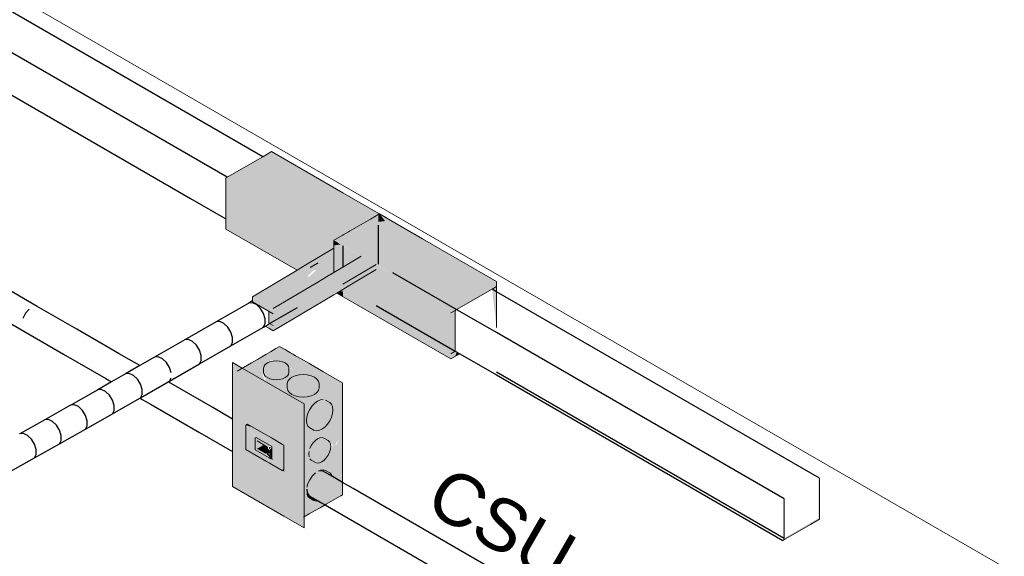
# Model space of a CAD drawing. Header units: millimetres. Extents: x 4476663 to 4477054, y -30323851 to -30323414.
# Tile 63 of 256: x 4476994.21 to 4476998.02, y -30323835.78 to -30323833.7. Entities that reach past the tile are written whole.
import ezdxf

# ---------------------------------------------------------------- set-up
doc = ezdxf.new("R2010")
doc.units = ezdxf.units.MM
doc.linetypes.add('NULL', pattern=[0])
for name, color, linetype, lineweight in [('CE-Caixa', 9, 'Continuous', 18), ('CE-Condutos (Baixa)', 6, 'Continuous', 25), ('CE-Condutos (Teto)', 1, 'Continuous', 25), ('CE-Conexões', 9, 'Continuous', 18), ('CE-Textos fios', 7, 'Continuous', 9), ('DI-Elementos em corte', 9, 'Continuous', 18), ('DI-Elementos externos em vista', 9, 'Continuous', 5)]:
    doc.layers.add(name, color=color, linetype=linetype, lineweight=lineweight)
doc.styles.add('ARIAL', font='arial.ttf')

msp = doc.modelspace()

# ---------------------------------------------------------------- hatches: boundary and pattern name
at = {"layer": 'CE-Caixa', "linetype": 'Continuous'}
for points in [[(4476995.0542, -30323835.0606), (4476995.2847, -30323835.0861), (4476995.271, -30323835.067), (4476995.1444, -30323835.0616), (4476995.1452, -30323835.0605), (4476995.271, -30323835.067), (4476995.2807, -30323835.0806), (4476995.3148, -30323835.0853), (4476995.3212, -30323835.0901), (4476995.4613, -30323835.1056), (4476995.2614, -30323835.0371), (4476995.3339, -30323835.0707), (4476995.2611, -30323835.0385), (4476995.2375, -30323835.0271), (4476995.2548, -30323835.0443), (4476995.1757, -30323835.0273), (4476995.2733, -30323835.0541), (4476995.1604, -30323835.0393), (4476995.1712, -30323835.0293), (4476995.235, -30323835.0269), (4476995.1813, -30323835.0248), (4476995.1843, -30323835.0194), (4476995.2303, -30323835.0248), (4476995.3339, -30323835.0707), (4476995.2614, -30323835.0371), (4476995.4613, -30323835.1056), (4476995.2188, -30323834.9656)], [(4476995.0386, -30323835.2472), (4476995.0386, -30323835.0546), (4476995.3139, -30323835.1874), (4476995.0368, -30323835.0274)], [(4476995.0368, -30323835.5074), (4476995.3139, -30323835.6674), (4476995.3139, -30323835.1874), (4476995.0386, -30323835.0546), (4476995.2915, -30323835.2006), (4476995.2915, -30323835.6526), (4476995.2376, -30323835.4503), (4476995.0882, -30323835.364), (4476995.0882, -30323835.2757), (4476995.0951, -30323835.2664), (4476995.2351, -30323835.3472), (4476995.2351, -30323835.4408), (4476995.2915, -30323835.6526), (4476995.2915, -30323835.2006), (4476995.0386, -30323835.0546), (4476995.0386, -30323835.2338), (4476995.0368, -30323835.0274)], [(4476995.1931, -30323835.022), (4476995.1813, -30323835.0248), (4476995.1634, -30323835.0352), (4476995.1568, -30323835.0493), (4476995.1585, -30323835.0734), (4476995.1712, -30323835.0861), (4476995.1931, -30323835.0934), (4476995.2185, -30323835.0934), (4476995.2404, -30323835.0861), (4476995.2531, -30323835.0734), (4476995.2531, -30323835.042), (4476995.2404, -30323835.0293), (4476995.2185, -30323835.022)], [(4476995.2548, -30323835.049), (4476995.1757, -30323835.0273), (4476995.1609, -30323835.0386), (4476995.2548, -30323835.0496)], [(4476995.0566, -30323835.0609), (4476995.1537, -30323835.0984), (4476995.1606, -30323835.0979), (4476995.1515, -30323835.0714)], [(4476995.2548, -30323835.0662), (4476995.1452, -30323835.0605), (4476995.1444, -30323835.0616)], [(4476995.1582, -30323835.0721), (4476995.1687, -30323835.1179), (4476995.1931, -30323835.1218), (4476995.2163, -30323835.1542), (4476995.2967, -30323835.2006), (4476995.3542, -30323835.1675), (4476995.3427, -30323835.1291), (4476995.291, -30323835.1394), (4476995.2514, -30323835.1218), (4476995.2878, -30323835.116), (4476995.2562, -30323835.0983), (4476995.2614, -30323835.0987), (4476995.2878, -30323835.116), (4476995.3427, -30323835.1291), (4476995.3542, -30323835.1675), (4476995.4613, -30323835.1056)], [(4476995.3403, -30323835.0787), (4476995.3097, -30323835.074), (4476995.2791, -30323835.0787), (4476995.2567, -30323835.0916), (4476995.2485, -30323835.1093), (4476995.2506, -30323835.1353), (4476995.2664, -30323835.1511), (4476995.2939, -30323835.1603), (4476995.3256, -30323835.1603), (4476995.353, -30323835.1511), (4476995.3689, -30323835.1353), (4476995.371, -30323835.1093), (4476995.3627, -30323835.0916)], [(4476995.4613, -30323835.1056), (4476995.3398, -30323835.1757), (4476995.3642, -30323835.2296), (4476995.3985, -30323835.2052), (4476995.4035, -30323835.2464), (4476995.3732, -30323835.2493), (4476995.3398, -30323835.1757), (4476995.2967, -30323835.2006), (4476995.3942, -30323835.4015), (4476995.4038, -30323835.3278), (4476995.4296, -30323835.351), (4476995.45, -30323835.3218), (4476995.437, -30323835.3471), (4476995.4288, -30323835.3423), (4476995.3942, -30323835.4015), (4476995.4613, -30323835.5396)], [(4476995.393, -30323835.2776), (4476995.4124, -30323835.2534), (4476995.4236, -30323835.2245), (4476995.4236, -30323835.1986), (4476995.4124, -30323835.1827), (4476995.3875, -30323835.1707), (4476995.3658, -30323835.1765), (4476995.3442, -30323835.1957), (4476995.3283, -30323835.2232), (4476995.3225, -30323835.2515), (4476995.3283, -30323835.2732), (4476995.3511, -30323835.2888), (4476995.3706, -30323835.2905)], [(4476995.3438, -30323835.3242), (4476995.3829, -30323835.4269), (4476995.3017, -30323835.3526), (4476995.3077, -30323835.4015), (4476995.3512, -30323835.4315), (4476995.3602, -30323835.4454), (4476995.3658, -30323835.4485), (4476995.3512, -30323835.4315), (4476995.3077, -30323835.4015), (4476995.3136, -30323835.4501), (4476995.2967, -30323835.4517), (4476995.3133, -30323835.4868), (4476995.3134, -30323835.5002), (4476995.2967, -30323835.5178), (4476995.2967, -30323835.6346), (4476995.3137, -30323835.6059), (4476995.3116, -30323835.626), (4476995.4322, -30323835.5564), (4476995.3267, -30323835.4849), (4476995.3601, -30323835.5635), (4476995.3265, -30323835.4864), (4476995.3267, -30323835.4849), (4476995.4322, -30323835.5564), (4476995.4613, -30323835.5396), (4476995.2967, -30323835.2006), (4476995.3017, -30323835.352), (4476995.3831, -30323835.4276), (4476995.3438, -30323835.3242), (4476995.3886, -30323835.4208), (4476995.3966, -30323835.4401)], [(4476995.0882, -30323835.2704), (4476995.1137, -30323835.2772), (4476995.0951, -30323835.2664)], [(4476995.0882, -30323835.2704), (4476995.097, -30323835.2808), (4476995.1885, -30323835.3521), (4476995.1885, -30323835.3981), (4476995.2258, -30323835.354), (4476995.2281, -30323835.4448), (4476995.2351, -30323835.4408), (4476995.2351, -30323835.3472), (4476995.1137, -30323835.2772)], [(4476995.1244, -30323835.3555), (4476995.1244, -30323835.3151), (4476995.097, -30323835.2808), (4476995.0882, -30323835.2757)], [(4476995.1244, -30323835.3632), (4476995.1244, -30323835.3555), (4476995.0882, -30323835.2757), (4476995.0882, -30323835.364)], [(4476995.097, -30323835.2808), (4476995.1279, -30323835.3171), (4476995.1885, -30323835.3521)], [(4476995.1449, -30323835.327), (4476995.1313, -30323835.3311), (4476995.1724, -30323835.3548), (4476995.1852, -30323835.3502), (4476995.1316, -30323835.3193), (4476995.1244, -30323835.3191), (4476995.1313, -30323835.3461)], [(4476995.1313, -30323835.3611), (4476995.1573, -30323835.3461), (4476995.1389, -30323835.3355), (4476995.1313, -30323835.3461), (4476995.1244, -30323835.3191), (4476995.1244, -30323835.3651), (4476995.185, -30323835.4001), (4476995.1724, -30323835.3848)], [(4476995.3907, -30323835.4052), (4476995.4063, -30323835.3859), (4476995.4152, -30323835.3628), (4476995.4152, -30323835.3421), (4476995.4063, -30323835.3293), (4476995.3832, -30323835.3179), (4476995.3658, -30323835.3225), (4476995.3485, -30323835.3379), (4476995.3358, -30323835.3598), (4476995.3518, -30323835.369), (4476995.3324, -30323835.3715), (4476995.3324, -30323835.3922), (4476995.3573, -30323835.4142), (4476995.3728, -30323835.4155)], [(4476995.1212, -30323835.3633), (4476995.0882, -30323835.364), (4476995.1716, -30323835.3924)], [(4476995.1781, -30323835.4004), (4476995.1716, -30323835.3924), (4476995.0882, -30323835.364), (4476995.2281, -30323835.4448), (4476995.1951, -30323835.406)], [(4476995.1313, -30323835.3611), (4476995.1657, -30323835.3809), (4476995.1781, -30323835.3738), (4476995.1724, -30323835.3576), (4476995.1573, -30323835.3461)], [(4476995.1781, -30323835.3652), (4476995.185, -30323835.3541), (4476995.1781, -30323835.3545)], [(4476995.185, -30323835.4001), (4476995.1885, -30323835.3981), (4476995.1885, -30323835.355), (4476995.1781, -30323835.3691)], [(4476995.2258, -30323835.354), (4476995.1885, -30323835.3981), (4476995.2281, -30323835.4448)], [(4476995.1724, -30323835.3848), (4476995.185, -30323835.4001), (4476995.1781, -30323835.3771)], [(4476995.1781, -30323835.3961), (4476995.1951, -30323835.406), (4476995.1885, -30323835.3981)], [(4476995.2351, -30323835.4408), (4476995.2263, -30323835.4438), (4476995.2376, -30323835.4503)], [(4476995.3601, -30323835.5635), (4476995.4124, -30323835.5254), (4476995.4236, -30323835.4706), (4476995.4124, -30323835.4547), (4476995.3875, -30323835.4427), (4476995.3818, -30323835.4577), (4476995.3685, -30323835.4482), (4476995.3577, -30323835.4545), (4476995.3352, -30323835.4808), (4476995.324, -30323835.5097), (4476995.3239, -30323835.5232), (4476995.3303, -30323835.5392), (4476995.3399, -30323835.5448)], [(4476995.3511, -30323835.5608), (4476995.3601, -30323835.5635), (4476995.3458, -30323835.5502), (4476995.324, -30323835.5356), (4476995.3283, -30323835.5452)]]:
    msp.add_hatch(color=163, dxfattribs=at).paths.add_polyline_path(points)
at = {"layer": 'CE-Conexões', "linetype": 'Continuous'}
for points in [[(4476995.1879, -30323834.2118), (4476995.0164, -30323834.3108), (4476995.4286, -30323834.5543), (4476995.4577, -30323834.5686), (4476995.4553, -30323834.5701), (4476995.5918, -30323834.6487), (4476995.4537, -30323834.571), (4476995.446, -30323834.5756), (4476995.4286, -30323834.5748), (4476995.4633, -30323834.5948), (4476995.4633, -30323834.5748), (4476995.0112, -30323834.3138), (4476995.0112, -30323834.4918), (4476995.3039, -30323834.6601), (4476995.363, -30323834.6249), (4476995.4286, -30323834.6793), (4476995.4633, -30323834.6587), (4476995.4633, -30323834.5948), (4476995.4286, -30323834.5748), (4476995.4286, -30323834.6793), (4476995.4633, -30323834.6587), (4476995.4666, -30323834.7227), (4476995.4836, -30323834.7326), (4476995.4393, -30323834.7589), (4476995.8807, -30323835.0138), (4476995.898, -30323835.0018), (4476995.9084, -30323834.9778), (4476995.898, -30323834.9838), (4476995.898, -30323834.8258), (4476996.04, -30323834.7438), (4476996.0574, -30323834.8918), (4476996.0574, -30323834.7138), (4476995.8807, -30323834.8158), (4476995.6731, -30323834.6959), (4476995.6075, -30323834.6589), (4476995.5918, -30323834.649), (4476995.8807, -30323834.8158), (4476996.0574, -30323834.7138), (4476995.6053, -30323834.4528), (4476995.6264, -30323834.4806), (4476995.6001, -30323834.4898), (4476995.4977, -30323834.5289), (4476995.4977, -30323834.5448), (4476995.4647, -30323834.5645), (4476995.4683, -30323834.5717), (4476995.6053, -30323834.4928), (4476995.2419, -30323834.283), (4476995.4422, -30323834.547), (4476995.4603, -30323834.5671), (4476995.4976, -30323834.5449), (4476995.4969, -30323834.5292), (4476995.6001, -30323834.4898), (4476995.6001, -30323834.4558), (4476995.4286, -30323834.5548), (4476995.4542, -30323834.5707), (4476995.5349, -30323834.6161), (4476995.4633, -30323834.5748), (4476995.2419, -30323834.283), (4476995.5706, -30323834.4728), (4476995.5733, -30323834.4713), (4476995.6053, -30323834.4928), (4476995.6399, -30323834.4728)], [(4476995.429, -30323834.5546), (4476995.0164, -30323834.3108), (4476995.0112, -30323834.3138), (4476995.4286, -30323834.5548)], [(4476995.601, -30323834.4835), (4476995.6264, -30323834.4806), (4476995.6053, -30323834.4528), (4476995.6001, -30323834.4558)], [(4476995.3039, -30323834.6601), (4476995.0112, -30323834.4918), (4476995.0112, -30323834.5118), (4476995.2862, -30323834.6706)], [(4476995.4542, -30323834.5707), (4476995.4286, -30323834.5548), (4476995.4286, -30323834.5569)], [(4476995.4537, -30323834.571), (4476995.4286, -30323834.5569), (4476995.4286, -30323834.5748)], [(4476995.4286, -30323834.5859), (4476995.1133, -30323834.7733), (4476995.1941, -30323834.8187), (4476995.3659, -30323834.7166), (4476995.3263, -30323834.6937), (4476995.3526, -30323834.6689), (4476995.3586, -30323834.6724), (4476995.3314, -30323834.6966), (4476995.3659, -30323834.7166), (4476995.5346, -30323834.6163), (4476995.4779, -30323834.5845), (4476995.4633, -30323834.6054), (4476995.4633, -30323834.5794), (4476995.4286, -30323834.6102), (4476995.4286, -30323834.6031), (4476995.4169, -30323834.6016)], [(4476995.5519, -30323834.626), (4476995.5918, -30323834.6483), (4476995.4633, -30323834.5748)], [(4476995.5519, -30323834.626), (4476995.4633, -30323834.5763), (4476995.5912, -30323834.6487)], [(4476995.5918, -30323834.6683), (4476995.5687, -30323834.6659), (4476995.5382, -30323834.6835), (4476995.473, -30323834.7264), (4476995.528, -30323834.6894), (4476995.5918, -30323834.6483), (4476995.4633, -30323834.7098), (4476995.5588, -30323834.6299), (4476995.5346, -30323834.6163), (4476995.1941, -30323834.8187), (4476995.1133, -30323834.7734), (4476995.1133, -30323834.7934), (4476995.1765, -30323834.8288), (4476995.1765, -30323834.8748), (4476995.1941, -30323834.8847), (4476995.4222, -30323834.7491), (4476995.1941, -30323834.9047)], [(4476995.563, -30323834.6264), (4476995.4633, -30323834.7098), (4476995.5918, -30323834.6483)], [(4476995.469, -30323834.7101), (4476995.4633, -30323834.7247), (4476995.5918, -30323834.6483)], [(4476995.5381, -30323834.6836), (4476995.528, -30323834.6894), (4476995.4633, -30323834.7328)], [(4476995.4222, -30323834.7491), (4476995.1941, -30323834.8847), (4476995.1765, -30323834.8792), (4476995.1629, -30323834.8867), (4476995.1941, -30323834.9047)], [(4476995.4393, -30323834.7589), (4476995.4633, -30323834.7728), (4476995.4633, -30323834.7528), (4476995.4514, -30323834.7517)], [(4476995.898, -30323835.0018), (4476995.9122, -30323834.992), (4476995.9042, -30323834.9874)], [(4476995.8807, -30323835.0138), (4476995.9153, -30323834.9938), (4476995.9122, -30323834.992)]]:
    msp.add_hatch(color=163, dxfattribs=at).paths.add_polyline_path(points)
at = {"layer": 'DI-Elementos em corte', "linetype": 'Continuous'}
for points in [[(4476997.3019, -30323835.6303), (4476997.2026, -30323835.6877), (4476997.1651, -30323835.7153), (4476997.3071, -30323835.6333), (4476997.3071, -30323835.4753), (4476997.3019, -30323835.4783)], [(4476997.1651, -30323835.7153), (4476997.2026, -30323835.6877), (4476997.1703, -30323835.7063), (4476997.1703, -30323835.5543), (4476997.1651, -30323835.5573)]]:
    msp.add_hatch(color=31, dxfattribs=at).paths.add_polyline_path(points)

# ---------------------------------------------------------------- linework, layer by layer
at = {"layer": 'CE-Caixa'}
for p, q in [((4476995.1832, -30323834.9862), (4476995.1657, -30323834.9962)), ((4476995.2044, -30323834.9739), (4476995.1832, -30323834.9862)), ((4476995.2091, -30323834.9712), (4476995.2044, -30323834.9739)), ((4476995.2188, -30323834.9656), (4476995.2091, -30323834.9712)), ((4476995.2398, -30323834.9777), (4476995.2188, -30323834.9656)), ((4476995.2548, -30323834.9864), (4476995.2398, -30323834.9777)), ((4476995.2605, -30323834.9897), (4476995.2548, -30323834.9864)), ((4476995.2708, -30323834.9957), (4476995.2605, -30323834.9897)), ((4476995.0743, -30323835.049), (4476995.0368, -30323835.0274)), ((4476995.0368, -30323835.0274), (4476995.0368, -30323835.2461)), ((4476995.1102, -30323835.0283), (4476995.0703, -30323835.0514)), ((4476995.1325, -30323835.0154), (4476995.1102, -30323835.0283)), ((4476995.1496, -30323835.0056), (4476995.1325, -30323835.0154)), ((4476995.1657, -30323834.9962), (4476995.1496, -30323835.0056)), ((4476995.1712, -30323835.0293), (4476995.1634, -30323835.0352)), ((4476995.1813, -30323835.0248), (4476995.1712, -30323835.0293)), ((4476995.1931, -30323835.022), (4476995.1813, -30323835.0248)), ((4476995.2058, -30323835.021), (4476995.1931, -30323835.022)), ((4476995.2185, -30323835.022), (4476995.2058, -30323835.021)), ((4476995.2303, -30323835.0248), (4476995.2185, -30323835.022)), ((4476995.2404, -30323835.0293), (4476995.2303, -30323835.0248)), ((4476995.2482, -30323835.0352), (4476995.2404, -30323835.0293)), ((4476995.2803, -30323835.0012), (4476995.2708, -30323834.9957)), ((4476995.3021, -30323835.0137), (4476995.2803, -30323835.0012)), ((4476995.3314, -30323835.0306), (4476995.3021, -30323835.0137)), ((4476995.0703, -30323835.0514), (4476995.0542, -30323835.0606)), ((4476995.3139, -30323835.1874), (4476995.0743, -30323835.049)), ((4476995.1585, -30323835.042), (4476995.1568, -30323835.0493)), ((4476995.1568, -30323835.0493), (4476995.1568, -30323835.0661)), ((4476995.1568, -30323835.0661), (4476995.1585, -30323835.0734)), ((4476995.1634, -30323835.0352), (4476995.1585, -30323835.042)), ((4476995.2531, -30323835.042), (4476995.2482, -30323835.0352)), ((4476995.2548, -30323835.0493), (4476995.2531, -30323835.042)), ((4476995.2531, -30323835.0734), (4476995.2548, -30323835.0661)), ((4476995.2548, -30323835.0661), (4476995.2548, -30323835.0493)), ((4476995.3855, -30323835.0619), (4476995.3314, -30323835.0306)), ((4476995.4613, -30323835.1056), (4476995.3855, -30323835.0619)), ((4476995.1585, -30323835.0734), (4476995.1634, -30323835.0803)), ((4476995.1634, -30323835.0803), (4476995.1712, -30323835.0861)), ((4476995.1712, -30323835.0861), (4476995.1813, -30323835.0906)), ((4476995.1813, -30323835.0906), (4476995.1931, -30323835.0934)), ((4476995.1931, -30323835.0934), (4476995.2058, -30323835.0944)), ((4476995.2058, -30323835.0944), (4476995.2185, -30323835.0934)), ((4476995.2185, -30323835.0934), (4476995.2303, -30323835.0906)), ((4476995.2303, -30323835.0906), (4476995.2404, -30323835.0861)), ((4476995.2404, -30323835.0861), (4476995.2482, -30323835.0803)), ((4476995.2482, -30323835.0803), (4476995.2531, -30323835.0734)), ((4476995.2506, -30323835.1002), (4476995.2485, -30323835.1093)), ((4476995.2567, -30323835.0916), (4476995.2506, -30323835.1002)), ((4476995.2664, -30323835.0843), (4476995.2567, -30323835.0916)), ((4476995.2791, -30323835.0787), (4476995.2664, -30323835.0843)), ((4476995.2939, -30323835.0752), (4476995.2791, -30323835.0787)), ((4476995.3097, -30323835.074), (4476995.2939, -30323835.0752)), ((4476995.3256, -30323835.0752), (4476995.3097, -30323835.074)), ((4476995.3403, -30323835.0787), (4476995.3256, -30323835.0752)), ((4476995.353, -30323835.0843), (4476995.3403, -30323835.0787)), ((4476995.3627, -30323835.0916), (4476995.353, -30323835.0843)), ((4476995.3689, -30323835.1002), (4476995.3627, -30323835.0916)), ((4476995.371, -30323835.1093), (4476995.3689, -30323835.1002)), ((4476995.4613, -30323835.2081), (4476995.4613, -30323835.1056)), ((4476995.2485, -30323835.1093), (4476995.2485, -30323835.1261)), ((4476995.2485, -30323835.1261), (4476995.2506, -30323835.1353)), ((4476995.2506, -30323835.1353), (4476995.2567, -30323835.1438)), ((4476995.2567, -30323835.1438), (4476995.2664, -30323835.1511)), ((4476995.353, -30323835.1511), (4476995.3627, -30323835.1438)), ((4476995.3627, -30323835.1438), (4476995.3689, -30323835.1353)), ((4476995.3689, -30323835.1353), (4476995.371, -30323835.1261)), ((4476995.371, -30323835.1261), (4476995.371, -30323835.1093)), ((4476995.2664, -30323835.1511), (4476995.2791, -30323835.1567)), ((4476995.2791, -30323835.1567), (4476995.2939, -30323835.1603)), ((4476995.2939, -30323835.1603), (4476995.3097, -30323835.1615)), ((4476995.3097, -30323835.1615), (4476995.3256, -30323835.1603)), ((4476995.3256, -30323835.1603), (4476995.3403, -30323835.1567)), ((4476995.3403, -30323835.1567), (4476995.353, -30323835.1511)), ((4476995.3658, -30323835.1765), (4476995.3546, -30323835.1847)), ((4476995.377, -30323835.1718), (4476995.3658, -30323835.1765)), ((4476995.3875, -30323835.1707), (4476995.377, -30323835.1718)), ((4476995.4124, -30323835.1827), (4476995.3965, -30323835.1735)), ((4476995.3139, -30323835.6247), (4476995.3139, -30323835.1874)), ((4476995.3352, -30323835.2088), (4476995.3283, -30323835.2232)), ((4476995.3442, -30323835.1957), (4476995.3352, -30323835.2088)), ((4476995.3546, -30323835.1847), (4476995.3442, -30323835.1957)), ((4476995.4193, -30323835.1891), (4476995.4124, -30323835.1827)), ((4476995.4236, -30323835.1986), (4476995.4193, -30323835.1891)), ((4476995.4251, -30323835.2107), (4476995.4236, -30323835.1986)), ((4476995.4236, -30323835.2245), (4476995.4251, -30323835.2107)), ((4476995.4613, -30323835.2712), (4476995.4613, -30323835.2081)), ((4476995.0368, -30323835.2461), (4476995.0368, -30323835.3719)), ((4476995.324, -30323835.2377), (4476995.3225, -30323835.2515)), ((4476995.3225, -30323835.2515), (4476995.324, -30323835.2636)), ((4476995.3283, -30323835.2232), (4476995.324, -30323835.2377)), ((4476995.4034, -30323835.2665), (4476995.4124, -30323835.2534)), ((4476995.4124, -30323835.2534), (4476995.4193, -30323835.2391)), ((4476995.4193, -30323835.2391), (4476995.4236, -30323835.2245)), ((4476995.0951, -30323835.2664), (4476995.0882, -30323835.2704)), ((4476995.0882, -30323835.2704), (4476995.0882, -30323835.2757)), ((4476995.0882, -30323835.2757), (4476995.0882, -30323835.2942)), ((4476995.0882, -30323835.2942), (4476995.0882, -30323835.364)), ((4476995.0951, -30323835.2664), (4476995.1554, -30323835.3012)), ((4476995.324, -30323835.2636), (4476995.3283, -30323835.2732)), ((4476995.3283, -30323835.2732), (4476995.3352, -30323835.2796)), ((4476995.3352, -30323835.2796), (4476995.3511, -30323835.2888)), ((4476995.3511, -30323835.2888), (4476995.3601, -30323835.2915)), ((4476995.3601, -30323835.2915), (4476995.3706, -30323835.2905)), ((4476995.3706, -30323835.2905), (4476995.3818, -30323835.2857)), ((4476995.3818, -30323835.2857), (4476995.393, -30323835.2776)), ((4476995.393, -30323835.2776), (4476995.4034, -30323835.2665)), ((4476995.4613, -30323835.3053), (4476995.4613, -30323835.2712)), ((4476995.1279, -30323835.3171), (4476995.1244, -30323835.3191)), ((4476995.1244, -30323835.3191), (4476995.1244, -30323835.3271)), ((4476995.1244, -30323835.3271), (4476995.1244, -30323835.3651)), ((4476995.1279, -30323835.3171), (4476995.1885, -30323835.3521)), ((4476995.1313, -30323835.3311), (4476995.1724, -30323835.3548)), ((4476995.1554, -30323835.3012), (4476995.1867, -30323835.3193)), ((4476995.1867, -30323835.3193), (4476995.2297, -30323835.3441)), ((4476995.3569, -30323835.3291), (4476995.3485, -30323835.3379)), ((4476995.3658, -30323835.3225), (4476995.3569, -30323835.3291)), ((4476995.3748, -30323835.3187), (4476995.3658, -30323835.3225)), ((4476995.3832, -30323835.3179), (4476995.3748, -30323835.3187)), ((4476995.3903, -30323835.3201), (4476995.3832, -30323835.3179)), ((4476995.4063, -30323835.3293), (4476995.3903, -30323835.3201)), ((4476995.4118, -30323835.3344), (4476995.4063, -30323835.3293)), ((4476995.4152, -30323835.3421), (4476995.4118, -30323835.3344)), ((4476995.4613, -30323835.3101), (4476995.4613, -30323835.3053)), ((4476995.4613, -30323835.3307), (4476995.4613, -30323835.3101)), ((4476995.4613, -30323835.342), (4476995.4613, -30323835.3307)), ((4476995.0368, -30323835.3719), (4476995.0368, -30323835.5074)), ((4476995.0882, -30323835.364), (4476995.1679, -30323835.41)), ((4476995.1244, -30323835.3651), (4476995.1781, -30323835.3961)), ((4476995.1724, -30323835.3548), (4476995.1724, -30323835.3626)), ((4476995.1724, -30323835.3626), (4476995.1753, -30323835.3643)), ((4476995.1753, -30323835.3643), (4476995.1753, -30323835.3675)), ((4476995.1753, -30323835.3675), (4476995.1781, -30323835.3691)), ((4476995.1781, -30323835.3691), (4476995.1781, -30323835.3731)), ((4476995.1885, -30323835.3521), (4476995.1885, -30323835.3678)), ((4476995.1885, -30323835.3678), (4476995.1885, -30323835.3679)), ((4476995.1885, -30323835.3679), (4476995.1885, -30323835.3711)), ((4476995.1885, -30323835.3711), (4476995.1885, -30323835.3755)), ((4476995.2297, -30323835.3441), (4476995.2325, -30323835.3457)), ((4476995.2325, -30323835.3457), (4476995.2351, -30323835.3472)), ((4476995.2351, -30323835.3472), (4476995.2351, -30323835.3712)), ((4476995.2351, -30323835.3712), (4476995.2351, -30323835.4408)), ((4476995.3324, -30323835.3715), (4476995.3312, -30323835.3825)), ((4476995.3413, -30323835.3484), (4476995.3358, -30323835.3598)), ((4476995.3485, -30323835.3379), (4476995.3413, -30323835.3484)), ((4476995.4118, -30323835.3744), (4476995.4152, -30323835.3628)), ((4476995.4164, -30323835.3517), (4476995.4152, -30323835.3421)), ((4476995.4152, -30323835.3628), (4476995.4164, -30323835.3517)), ((4476995.4613, -30323835.3611), (4476995.4613, -30323835.342)), ((4476995.4613, -30323835.3804), (4476995.4613, -30323835.3611)), ((4476995.1679, -30323835.41), (4476995.1781, -30323835.4159)), ((4476995.1753, -30323835.3754), (4476995.1724, -30323835.3771)), ((4476995.1724, -30323835.3771), (4476995.1724, -30323835.3848)), ((4476995.1781, -30323835.3738), (4476995.1753, -30323835.3754)), ((4476995.1781, -30323835.3739), (4476995.1753, -30323835.3755)), ((4476995.1753, -30323835.3755), (4476995.1753, -30323835.3787)), ((4476995.1781, -30323835.3731), (4476995.1781, -30323835.3738)), ((4476995.1781, -30323835.3738), (4476995.1781, -30323835.3771)), ((4476995.1781, -30323835.3961), (4476995.185, -30323835.4001)), ((4476995.185, -30323835.4001), (4476995.1885, -30323835.3981)), ((4476995.1885, -30323835.3755), (4476995.1885, -30323835.3981)), ((4476995.3312, -30323835.3825), (4476995.3324, -30323835.3922)), ((4476995.3358, -30323835.3998), (4476995.3413, -30323835.405)), ((4476995.3413, -30323835.405), (4476995.3573, -30323835.4142)), ((4476995.3818, -30323835.4117), (4476995.3907, -30323835.4052)), ((4476995.3907, -30323835.4052), (4476995.3991, -30323835.3964)), ((4476995.3991, -30323835.3964), (4476995.4063, -30323835.3859)), ((4476995.4063, -30323835.3859), (4476995.4118, -30323835.3744)), ((4476995.4613, -30323835.4436), (4476995.4613, -30323835.3804)), ((4476995.1781, -30323835.4159), (4476995.1885, -30323835.4219)), ((4476995.1885, -30323835.4219), (4476995.2281, -30323835.4448)), ((4476995.2281, -30323835.4448), (4476995.2351, -30323835.4408)), ((4476995.3573, -30323835.4142), (4476995.3645, -30323835.4164)), ((4476995.3645, -30323835.4164), (4476995.3728, -30323835.4155)), ((4476995.3728, -30323835.4155), (4476995.3818, -30323835.4117)), ((4476995.3875, -30323835.4427), (4476995.377, -30323835.4438)), ((4476995.3965, -30323835.4455), (4476995.3875, -30323835.4427)), ((4476995.4124, -30323835.4547), (4476995.3965, -30323835.4455)), ((4476995.4613, -30323835.5396), (4476995.4613, -30323835.4436)), ((4476995.3352, -30323835.4808), (4476995.3283, -30323835.4952)), ((4476995.3442, -30323835.4677), (4476995.3352, -30323835.4808)), ((4476995.3546, -30323835.4567), (4476995.3442, -30323835.4677)), ((4476995.3577, -30323835.4545), (4476995.3546, -30323835.4567)), ((4476995.4193, -30323835.4611), (4476995.4124, -30323835.4547)), ((4476995.4228, -30323835.4688), (4476995.4193, -30323835.4611)), ((4476995.0368, -30323835.5074), (4476995.2351, -30323835.6219)), ((4476995.3283, -30323835.4952), (4476995.324, -30323835.5097)), ((4476995.324, -30323835.5356), (4476995.3283, -30323835.5452)), ((4476995.3283, -30323835.5452), (4476995.3352, -30323835.5516)), ((4476995.3352, -30323835.5516), (4476995.3511, -30323835.5608)), ((4476995.3511, -30323835.5608), (4476995.3601, -30323835.5635)), ((4476995.3601, -30323835.5635), (4476995.3676, -30323835.5628)), ((4476995.3991, -30323835.5755), (4476995.4322, -30323835.5564)), ((4476995.4322, -30323835.5564), (4476995.456, -30323835.5426)), ((4476995.456, -30323835.5426), (4476995.4613, -30323835.5396)), ((4476995.3538, -30323835.6017), (4476995.3757, -30323835.589)), ((4476995.3757, -30323835.589), (4476995.3879, -30323835.582)), ((4476995.3879, -30323835.582), (4476995.3991, -30323835.5755)), ((4476995.2351, -30323835.6219), (4476995.3139, -30323835.6674)), ((4476995.3116, -30323835.626), (4476995.3335, -30323835.6134)), ((4476995.3139, -30323835.6674), (4476995.3139, -30323835.6247)), ((4476995.3335, -30323835.6134), (4476995.3538, -30323835.6017))]:
    msp.add_line(p, q, dxfattribs=at)
at = {"layer": 'CE-Condutos (Baixa)'}
for p, q in [((4476994.2815, -30323834.8108), (4476994.1372, -30323834.7277)), ((4476994.0857, -30323834.8237), (4476994.2299, -30323834.9069)), ((4476994.2359, -30323834.8372), (4476994.2251, -30323834.8573)), ((4476994.2506, -30323834.8211), (4476994.2359, -30323834.8372)), ((4476994.435, -30323834.8992), (4476994.2815, -30323834.8108)), ((4476994.2299, -30323834.9069), (4476994.3834, -30323834.9953)), ((4476994.5986, -30323834.9935), (4476994.435, -30323834.8992)), ((4476994.3834, -30323834.9953), (4476994.547, -30323835.0896)), ((4476994.6373, -30323835.0159), (4476994.5986, -30323834.9935)), ((4476994.6785, -30323835.0396), (4476994.6373, -30323835.0159)), ((4476994.547, -30323835.0896), (4476994.569, -30323835.1023)), ((4476994.7904, -30323835.1041), (4476994.7878, -30323835.1026)), ((4476994.9598, -30323835.2017), (4476994.7904, -30323835.1041)), ((4476994.6783, -30323835.1653), (4476994.6794, -30323835.1659)), ((4476994.6794, -30323835.1659), (4476994.6867, -30323835.1702)), ((4476994.6867, -30323835.1702), (4476994.7013, -30323835.1785)), ((4476994.7013, -30323835.1785), (4476994.7217, -30323835.1903)), ((4476994.7217, -30323835.1903), (4476994.9083, -30323835.2978)), ((4476995.0368, -30323835.2461), (4476994.9598, -30323835.2017)), ((4476994.9083, -30323835.2978), (4476995.0368, -30323835.3719)), ((4476995.3844, -30323835.4466), (4476995.3696, -30323835.4476)), ((4476995.4228, -30323835.4688), (4476995.3844, -30323835.4466)), ((4476995.4357, -30323835.4763), (4476995.4228, -30323835.4688)), ((4476995.4613, -30323835.491), (4476995.4357, -30323835.4763)), ((4476995.3233, -30323835.5168), (4476995.3247, -30323835.5312)), ((4476995.5033, -30323835.5153), (4476995.4613, -30323835.491)), ((4476997.2553, -30323836.5268), (4476995.5033, -30323835.5153)), ((4476995.3247, -30323835.5312), (4476995.3327, -30323835.5427)), ((4476995.3327, -30323835.5427), (4476995.3676, -30323835.5628)), ((4476995.3676, -30323835.5628), (4476995.3787, -30323835.5692)), ((4476995.3787, -30323835.5692), (4476995.3943, -30323835.5783)), ((4476995.3943, -30323835.5783), (4476997.2553, -30323836.6527))]:
    msp.add_line(p, q, dxfattribs=at)
at = {"layer": 'CE-Condutos (Teto)', "color": 251}
for p, q in [((4476995.0164, -30323834.3108), (4476991.4134, -30323832.2306)), ((4476995.1532, -30323834.2318), (4476991.9712, -30323832.3946)), ((4476993.821, -30323833.7846), (4476994.8744, -30323834.3928)), ((4476994.8744, -30323834.3928), (4476995.0112, -30323834.4718)), ((4476995.6001, -30323834.4958), (4476995.6001, -30323834.6478)), ((4476995.4633, -30323834.5763), (4476995.4633, -30323834.6587)), ((4476995.3664, -30323834.6434), (4476995.3374, -30323834.6602)), ((4476995.9065, -30323834.8247), (4476995.6571, -30323834.6807)), ((4476996.0574, -30323834.7538), (4476996.04, -30323834.7438)), ((4476997.3071, -30323835.4753), (4476996.0574, -30323834.7538)), ((4476995.099, -30323834.7977), (4476994.973, -30323834.8704)), ((4476995.1099, -30323834.7915), (4476995.099, -30323834.7977)), ((4476995.113, -30323834.7965), (4476995.099, -30323834.7977)), ((4476995.099, -30323834.7977), (4476995.099, -30323834.7977)), ((4476995.1133, -30323834.7895), (4476995.1099, -30323834.7915)), ((4476995.1291, -30323834.8038), (4476995.113, -30323834.7965)), ((4476995.1444, -30323834.8184), (4476995.1291, -30323834.8038)), ((4476995.1564, -30323834.8378), (4476995.1444, -30323834.8184)), ((4476995.1629, -30323834.8586), (4476995.1564, -30323834.8378)), ((4476995.1801, -30323834.8768), (4476995.2874, -30323834.8149)), ((4476995.5918, -30323834.807), (4476995.898, -30323834.9838)), ((4476996.0573, -30323834.9118), (4476995.9065, -30323834.8247)), ((4476994.973, -30323834.8704), (4476994.8518, -30323834.9401)), ((4476994.987, -30323834.8691), (4476994.973, -30323834.8704)), ((4476995.0031, -30323834.8764), (4476994.987, -30323834.8691)), ((4476995.0184, -30323834.891), (4476995.0031, -30323834.8764)), ((4476995.159, -30323834.885), (4476995.1629, -30323834.8773)), ((4476995.1629, -30323834.8773), (4476995.1629, -30323834.8586)), ((4476995.1765, -30323834.8788), (4476995.1801, -30323834.8768)), ((4476995.0304, -30323834.9104), (4476995.0184, -30323834.891)), ((4476995.0303, -30323834.9631), (4476995.1563, -30323834.8905)), ((4476995.0369, -30323834.9313), (4476995.0304, -30323834.9104)), ((4476995.1563, -30323834.8905), (4476995.159, -30323834.885)), ((4476995.1563, -30323834.8905), (4476995.1625, -30323834.8869)), ((4476995.1625, -30323834.8869), (4476995.1765, -30323834.8788)), ((4476997.1703, -30323835.5543), (4476996.0573, -30323834.9118)), ((4476994.8519, -30323834.9401), (4476994.7353, -30323835.0071)), ((4476994.8658, -30323834.9388), (4476994.8519, -30323834.9401)), ((4476994.8819, -30323834.9462), (4476994.8658, -30323834.9388)), ((4476994.8972, -30323834.9608), (4476994.8819, -30323834.9462)), ((4476995.0303, -30323834.9631), (4476995.0369, -30323834.9499)), ((4476995.0369, -30323834.9499), (4476995.0369, -30323834.9313)), ((4476994.9092, -30323834.9802), (4476994.8972, -30323834.9608)), ((4476994.9091, -30323835.0329), (4476995.0303, -30323834.9631)), ((4476994.9157, -30323835.001), (4476994.9092, -30323834.9802)), ((4476995.898, -30323834.9838), (4476995.9153, -30323834.9938)), ((4476994.7353, -30323835.0071), (4476994.6785, -30323835.0396)), ((4476994.7357, -30323835.007), (4476994.7353, -30323835.0071)), ((4476994.7493, -30323835.0058), (4476994.7357, -30323835.007)), ((4476994.7653, -30323835.0131), (4476994.7493, -30323835.0058)), ((4476994.7807, -30323835.0277), (4476994.7653, -30323835.0131)), ((4476994.7926, -30323835.0472), (4476994.7807, -30323835.0277)), ((4476994.9091, -30323835.0329), (4476994.9157, -30323835.0197)), ((4476994.9157, -30323835.0197), (4476994.9157, -30323835.001)), ((4476995.9153, -30323834.9938), (4476996.0574, -30323835.0758)), ((4476994.6785, -30323835.0396), (4476994.6232, -30323835.0713)), ((4476994.7925, -30323835.0999), (4476994.9091, -30323835.0329)), ((4476994.7991, -30323835.068), (4476994.7926, -30323835.0472)), ((4476996.0574, -30323835.0638), (4476997.1703, -30323835.7063)), ((4476994.569, -30323835.1023), (4476994.5152, -30323835.133)), ((4476994.6231, -30323835.0714), (4476994.569, -30323835.1023)), ((4476994.6237, -30323835.0713), (4476994.6231, -30323835.0714)), ((4476994.6232, -30323835.0713), (4476994.6231, -30323835.0714)), ((4476994.6371, -30323835.0701), (4476994.6237, -30323835.0713)), ((4476994.6532, -30323835.0774), (4476994.6371, -30323835.0701)), ((4476994.6685, -30323835.092), (4476994.6532, -30323835.0774)), ((4476994.6804, -30323835.1114), (4476994.6685, -30323835.092)), ((4476994.6802, -30323835.1642), (4476994.7878, -30323835.1026)), ((4476994.7878, -30323835.1026), (4476994.7924, -30323835.0999)), ((4476994.7924, -30323835.0999), (4476994.7991, -30323835.0867)), ((4476996.0574, -30323835.0758), (4476997.1651, -30323835.7153)), ((4476994.5151, -30323835.1331), (4476994.4109, -30323835.1923)), ((4476994.5152, -30323835.133), (4476994.515, -30323835.1331)), ((4476994.5291, -30323835.1318), (4476994.5151, -30323835.1331)), ((4476994.5452, -30323835.1391), (4476994.5291, -30323835.1318)), ((4476994.5605, -30323835.1537), (4476994.5452, -30323835.1391)), ((4476994.6869, -30323835.1323), (4476994.6804, -30323835.1114)), ((4476994.6868, -30323835.151), (4476994.6869, -30323835.1323)), ((4476994.5724, -30323835.1732), (4476994.5605, -30323835.1537)), ((4476994.5721, -30323835.226), (4476994.6783, -30323835.1653)), ((4476994.5788, -30323835.194), (4476994.5724, -30323835.1732)), ((4476994.6783, -30323835.1653), (4476994.6802, -30323835.1643)), ((4476994.6802, -30323835.1643), (4476994.6868, -30323835.151)), ((4476994.4103, -30323835.1926), (4476994.3109, -30323835.2489)), ((4476994.411, -30323835.1923), (4476994.4103, -30323835.1926)), ((4476994.4117, -30323835.1922), (4476994.411, -30323835.1923)), ((4476994.425, -30323835.191), (4476994.4117, -30323835.1922)), ((4476994.4411, -30323835.1983), (4476994.425, -30323835.191)), ((4476994.4564, -30323835.2129), (4476994.4411, -30323835.1983)), ((4476994.4683, -30323835.2324), (4476994.4564, -30323835.2129)), ((4476994.572, -30323835.226), (4476994.5787, -30323835.2127)), ((4476994.5787, -30323835.2127), (4476994.5788, -30323835.194)), ((4476994.3106, -30323835.2491), (4476994.2136, -30323835.3036)), ((4476994.3109, -30323835.2489), (4476994.3105, -30323835.2491)), ((4476994.3247, -30323835.2478), (4476994.3106, -30323835.2491)), ((4476994.3407, -30323835.2551), (4476994.3247, -30323835.2478)), ((4476994.356, -30323835.2697), (4476994.3407, -30323835.2551)), ((4476994.4679, -30323835.2853), (4476994.572, -30323835.226)), ((4476994.4747, -30323835.2533), (4476994.4683, -30323835.2324)), ((4476994.4745, -30323835.272), (4476994.4747, -30323835.2533)), ((4476994.3679, -30323835.2892), (4476994.356, -30323835.2697)), ((4476994.3673, -30323835.3421), (4476994.4678, -30323835.2853)), ((4476994.3742, -30323835.3101), (4476994.3679, -30323835.2892)), ((4476994.4678, -30323835.2853), (4476994.4745, -30323835.272)), ((4476994.2137, -30323835.3036), (4476994.2134, -30323835.3037)), ((4476994.2146, -30323835.3035), (4476994.2137, -30323835.3036)), ((4476994.2278, -30323835.3023), (4476994.2146, -30323835.3035)), ((4476994.2438, -30323835.3096), (4476994.2278, -30323835.3023)), ((4476994.2591, -30323835.3242), (4476994.2438, -30323835.3096)), ((4476994.2709, -30323835.3437), (4476994.2591, -30323835.3242)), ((4476994.3673, -30323835.3422), (4476994.374, -30323835.3288)), ((4476994.374, -30323835.3288), (4476994.3742, -30323835.3101)), ((4476994.2703, -30323835.3967), (4476994.3673, -30323835.3422)), ((4476994.2773, -30323835.3646), (4476994.2709, -30323835.3437)), ((4476994.277, -30323835.3834), (4476994.2773, -30323835.3646)), ((4476994.1764, -30323835.4492), (4476994.2702, -30323835.3968)), ((4476994.2702, -30323835.3968), (4476994.277, -30323835.3834))]:
    msp.add_line(p, q, dxfattribs=at)
at = {"layer": 'CE-Conexões'}
for p, q in [((4476995.1879, -30323834.2118), (4476995.1532, -30323834.2318)), ((4476995.4633, -30323834.3708), (4476995.1879, -30323834.2118)), ((4476995.1532, -30323834.2318), (4476995.0164, -30323834.3108)), ((4476995.0164, -30323834.3108), (4476995.0112, -30323834.3138)), ((4476995.0112, -30323834.3138), (4476995.0112, -30323834.3273)), ((4476995.0112, -30323834.3273), (4476995.0112, -30323834.3338)), ((4476995.0112, -30323834.3338), (4476995.0112, -30323834.4718)), ((4476995.6001, -30323834.4498), (4476995.4633, -30323834.3708)), ((4476995.6001, -30323834.4558), (4476995.5918, -30323834.4606)), ((4476995.6053, -30323834.4528), (4476995.6001, -30323834.4498)), ((4476995.6053, -30323834.4528), (4476995.6001, -30323834.4558)), ((4476995.6399, -30323834.4728), (4476995.6053, -30323834.4528)), ((4476995.6293, -30323834.4666), (4476995.6053, -30323834.4528)), ((4476995.0112, -30323834.4718), (4476995.0112, -30323834.4918)), ((4476995.0112, -30323834.4918), (4476995.0112, -30323834.5118)), ((4476995.5706, -30323834.4728), (4476995.4886, -30323834.5202)), ((4476995.5918, -30323834.4606), (4476995.5706, -30323834.4728)), ((4476995.6399, -30323834.4728), (4476995.6293, -30323834.4666)), ((4476995.7716, -30323834.5488), (4476995.6399, -30323834.4728)), ((4476995.0112, -30323834.5118), (4476995.2862, -30323834.6706)), ((4476995.4633, -30323834.5348), (4476995.4338, -30323834.5518)), ((4476995.4646, -30323834.534), (4476995.4633, -30323834.5348)), ((4476995.4848, -30323834.5224), (4476995.4646, -30323834.534)), ((4476995.4886, -30323834.5202), (4476995.4848, -30323834.5224)), ((4476995.4338, -30323834.5518), (4476995.4286, -30323834.5548)), ((4476995.4286, -30323834.5548), (4476995.4286, -30323834.5569)), ((4476995.4286, -30323834.5569), (4476995.4286, -30323834.5748)), ((4476996.0574, -30323834.7138), (4476995.7716, -30323834.5488)), ((4476995.4286, -30323834.5859), (4476995.3203, -30323834.6503)), ((4476995.4286, -30323834.5748), (4476995.4286, -30323834.5859)), ((4476995.4286, -30323834.5859), (4476995.4286, -30323834.6793)), ((4476995.4633, -30323834.6587), (4476995.5346, -30323834.6163)), ((4476995.5346, -30323834.6163), (4476995.4633, -30323834.6587)), ((4476995.4633, -30323834.7247), (4476995.5918, -30323834.6483)), ((4476995.2862, -30323834.6706), (4476995.1133, -30323834.7733)), ((4476995.3203, -30323834.6503), (4476995.2862, -30323834.6706)), ((4476995.4, -30323834.6963), (4476995.4286, -30323834.6793)), ((4476995.4286, -30323834.6793), (4476995.4, -30323834.6963)), ((4476995.4286, -30323834.6793), (4476995.4633, -30323834.6587)), ((4476995.4633, -30323834.6587), (4476995.4286, -30323834.6793)), ((4476995.4836, -30323834.7326), (4476995.5918, -30323834.6683)), ((4476995.1941, -30323834.8187), (4476995.3659, -30323834.7166)), ((4476995.3659, -30323834.7166), (4476995.1941, -30323834.8187)), ((4476995.3659, -30323834.7166), (4476995.4, -30323834.6963)), ((4476995.4, -30323834.6963), (4476995.3659, -30323834.7166)), ((4476996.0574, -30323834.7338), (4476996.0574, -30323834.7138)), ((4476995.4286, -30323834.7653), (4476995.4393, -30323834.7589)), ((4476995.4393, -30323834.7589), (4476995.4633, -30323834.7447)), ((4476995.4393, -30323834.7589), (4476995.4633, -30323834.7728)), ((4476995.4393, -30323834.7589), (4476995.5918, -30323834.847)), ((4476995.4633, -30323834.7447), (4476995.4734, -30323834.7387)), ((4476995.4734, -30323834.7387), (4476995.4836, -30323834.7326)), ((4476995.9032, -30323834.8228), (4476996.04, -30323834.7438)), ((4476996.04, -30323834.7438), (4476996.0574, -30323834.7338)), ((4476996.0574, -30323834.8918), (4476996.0574, -30323834.7338)), ((4476995.1133, -30323834.7734), (4476995.1133, -30323834.7895)), ((4476995.1133, -30323834.7895), (4476995.1133, -30323834.7934)), ((4476995.1133, -30323834.7934), (4476995.1941, -30323834.8387)), ((4476995.1941, -30323834.9047), (4476995.4286, -30323834.7653)), ((4476995.1765, -30323834.8288), (4476995.1765, -30323834.8748)), ((4476995.8807, -30323834.8358), (4476995.898, -30323834.8258)), ((4476995.898, -30323834.8258), (4476995.9032, -30323834.8228)), ((4476995.898, -30323834.9718), (4476995.898, -30323834.8258)), ((4476995.1765, -30323834.8748), (4476995.1801, -30323834.8768)), ((4476995.1801, -30323834.8768), (4476995.1941, -30323834.8847)), ((4476995.5918, -30323834.847), (4476995.8807, -30323835.0138)), ((4476995.1625, -30323834.8869), (4476995.1629, -30323834.8872)), ((4476995.1629, -30323834.8872), (4476995.1738, -30323834.8933)), ((4476995.1738, -30323834.8933), (4476995.1765, -30323834.8948)), ((4476995.1765, -30323834.8948), (4476995.1941, -30323834.9047)), ((4476995.8807, -30323834.9938), (4476995.898, -30323834.9838)), ((4476995.898, -30323834.9838), (4476995.898, -30323834.9718)), ((4476995.8807, -30323835.0138), (4476995.9153, -30323834.9938))]:
    msp.add_line(p, q, dxfattribs=at)
at = {"layer": 'DI-Elementos em corte'}
for p, q in [((4476997.3071, -30323835.5141), (4476997.3071, -30323835.4753)), ((4476997.3071, -30323835.6333), (4476997.3071, -30323835.5141)), ((4476997.1703, -30323835.5916), (4476997.1703, -30323835.5543)), ((4476997.1703, -30323835.7063), (4476997.1703, -30323835.5916)), ((4476997.2723, -30323835.6535), (4476997.3071, -30323835.6333)), ((4476997.1755, -30323835.7093), (4476997.2723, -30323835.6535)), ((4476997.1651, -30323835.7153), (4476997.1755, -30323835.7093))]:
    msp.add_line(p, q, dxfattribs=at)
at = {"layer": 'DI-Elementos externos em vista'}
msp.add_line((4476998.0211, -30323835.8191), (4476965.967, -30323817.3126), dxfattribs=at)

# ---------------------------------------------------------------- texts
at = {"layer": 'CE-Textos fios', "linetype": 'NULL', "insert": (4476995.7705, -30323835.596), "char_height": 0.2, "width": 2.049695, "attachment_point": 7, "rotation": 329.9999, "line_spacing_factor": 0.6, "style": 'ARIAL'}
msp.add_mtext('CSU-4P', dxfattribs=at)

doc.saveas('drawing.dxf')
